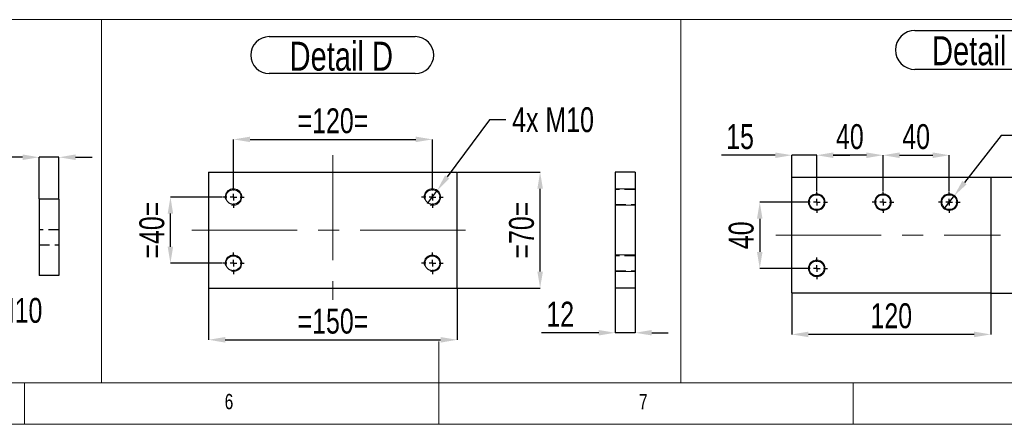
# Model space of a CAD drawing. Header units: millimetres. Extents: x 5 to 589, y 5 to 415.
# Tile 3 of 14: x 246 to 365, y 5 to 54. Entities that reach past the tile are written whole.
import ezdxf

# ---------------------------------------------------------------- set-up
doc = ezdxf.new("R2010")
doc.units = ezdxf.units.MM
doc.header["$PDSIZE"] = -1
doc.linetypes.add('CENTERX2', pattern=[20.32, 12.7, -2.54, 2.54, -2.54])
doc.linetypes.add('HIDDEN', pattern=[1.905, 1.27, -0.635])
for name, color, linetype in [('COTES', 1, 'Continuous'), ('NOTES', 6, 'Continuous'), ('TRAIT-FINS', 9, 'Continuous'), ('TRAIT-MIXTES', 3, 'CENTERX2'), ('TRAIT-TIRET', 2, 'HIDDEN')]:
    doc.layers.add(name, color=color, linetype=linetype)
doc.layers.add('TRAIT-FORT', color=4, linetype='Continuous', lineweight=25)
doc.styles.add('SLDTEXTSTYLE0', font='TXT', dxfattribs={"width": 0.75})
doc.dimstyles.new('SLDDIMSTYLE3', dxfattribs={"dimtxt": 3, "dimasz": 2, "dimexe": 0, "dimexo": 0.0625, "dimgap": 0.75, "dimtad": 0, "dimtih": 1, "dimtoh": 1, "dimdec": 0, "dimlfac": 5, "dimrnd": 1e-09, "dimzin": 12, "dimdsep": 46, "dimtxsty": 'SLDTEXTSTYLE0', "dimblk1": 'NONE', "dimsah": 1, "dimcen": 0, "dimadec": 0, "dimazin": 3, "dimtfac": 1, "dimtdec": 0, "dimtmove": 0, "dimatfit": 3, "dimldrblk": 'NONE', "dimfxl": 1, "dimfrac": 2, "dimtolj": 1, "dimtzin": 12, "dimarcsym": 0})
doc.dimstyles.new('SLDDIMSTYLE4', dxfattribs={"dimtxt": 3, "dimasz": 2, "dimexe": 0, "dimexo": 0.0625, "dimgap": 0.75, "dimtad": 1, "dimdec": 0, "dimlfac": 5, "dimrnd": 1e-09, "dimzin": 12, "dimdsep": 46, "dimtxsty": 'SLDTEXTSTYLE0', "dimsah": 1, "dimcen": 0.09, "dimadec": 0, "dimazin": 3, "dimtfac": 1, "dimtdec": 0, "dimtofl": 0, "dimtmove": 0, "dimatfit": 3, "dimfxl": 1, "dimfrac": 2, "dimtolj": 1, "dimtzin": 12, "dimarcsym": 0})
doc.dimstyles.new('SLDDIMSTYLE5', dxfattribs={"dimtxt": 3, "dimasz": 2, "dimexe": 0, "dimexo": 0.0625, "dimgap": 0.75, "dimtad": 1, "dimdec": 0, "dimlfac": 5, "dimrnd": 1e-09, "dimzin": 12, "dimdsep": 46, "dimtxsty": 'SLDTEXTSTYLE0', "dimsah": 1, "dimcen": 0.09, "dimadec": 0, "dimazin": 3, "dimtfac": 1, "dimtdec": 0, "dimtmove": 0, "dimatfit": 0, "dimfxl": 1, "dimfrac": 2, "dimtolj": 1, "dimtzin": 12, "dimarcsym": 0})

# ---------------------------------------------------------------- blocks, each defined once
blk = doc.blocks.new('_D_23')
at = {"layer": 'COTES', "color": 0, "lineweight": -2, "transparency": 16777216}
for p, q in [((232.4, 28.52), (233.09, 26.65)), ((235.98, 18.76), (233.78, 24.77)), ((238.55, 18.76), (235.98, 18.76))]:
    blk.add_line(p, q, dxfattribs=at)
at = {"layer": 'COTES', "color": 0, "transparency": 16777216}
blk.add_solid([(234.09, 24.88), (233.46, 24.65), (233.09, 26.65)], dxfattribs=at)
at = {"layer": 'Defpoints', "color": 0, "transparency": 16777216}
for p in [(232.4, 28.52), (233.09, 26.65)]:
    blk.add_point(p, dxfattribs=at)
at = {"layer": 'COTES', "color": 0, "transparency": 16777216, "insert": (239.3, 20.26), "char_height": 3, "attachment_point": 1, "style": 'SLDTEXTSTYLE0'}
blk.add_mtext('\\A1;2x M10', dxfattribs=at)
blk = doc.blocks.new('_NONE')
blk = doc.blocks.new('_D_41')
at = {"layer": 'COTES', "color": 0, "lineweight": -2, "transparency": 16777216}
for p, q in [((272.23, 33.82), (272.23, 39.41)), ((274.23, 39.41), (294.23, 39.41)), ((296.23, 33.82), (296.23, 39.41))]:
    blk.add_line(p, q, dxfattribs=at)
at = {"layer": 'COTES', "color": 0, "transparency": 16777216}
for points in [[(274.23, 39.74), (274.23, 39.08), (272.23, 39.41)], [(294.23, 39.74), (294.23, 39.08), (296.23, 39.41)]]:
    blk.add_solid(points, dxfattribs=at)
at = {"layer": 'Defpoints', "color": 0, "transparency": 16777216}
for p in [(296.23, 39.41), (272.23, 33.75), (296.23, 33.75)]:
    blk.add_point(p, dxfattribs=at)
at = {"layer": 'COTES', "color": 0, "transparency": 16777216, "insert": (284.23, 43.16), "char_height": 3, "attachment_point": 2, "style": 'SLDTEXTSTYLE0'}
blk.add_mtext('\\A1;=120=', dxfattribs=at)
blk = doc.blocks.new('_D_42')
at = {"layer": 'COTES', "color": 0, "lineweight": -2, "transparency": 16777216}
for p, q in [((269.23, 21.39), (269.23, 15.21)), ((299.23, 21.39), (299.23, 15.21)), ((271.23, 15.21), (297.23, 15.21))]:
    blk.add_line(p, q, dxfattribs=at)
at = {"layer": 'COTES', "color": 0, "transparency": 16777216}
for points in [[(271.23, 15.54), (271.23, 14.87), (269.23, 15.21)], [(297.23, 15.54), (297.23, 14.87), (299.23, 15.21)]]:
    blk.add_solid(points, dxfattribs=at)
at = {"layer": 'Defpoints', "color": 0, "transparency": 16777216}
for p in [(269.23, 21.45), (299.23, 21.45), (299.23, 15.21)]:
    blk.add_point(p, dxfattribs=at)
at = {"layer": 'COTES', "color": 0, "transparency": 16777216, "insert": (284.23, 18.96), "char_height": 3, "attachment_point": 2, "style": 'SLDTEXTSTYLE0'}
blk.add_mtext('\\A1;=150=', dxfattribs=at)
blk = doc.blocks.new('_D_43')
at = {"layer": 'COTES', "color": 0, "lineweight": -2, "transparency": 16777216}
for p, q in [((270.87, 32.45), (264.62, 32.45)), ((264.62, 26.45), (264.62, 30.45)), ((270.87, 24.45), (264.62, 24.45))]:
    blk.add_line(p, q, dxfattribs=at)
at = {"layer": 'COTES', "color": 0, "transparency": 16777216}
for points in [[(264.29, 30.45), (264.95, 30.45), (264.62, 32.45)], [(264.29, 26.45), (264.95, 26.45), (264.62, 24.45)]]:
    blk.add_solid(points, dxfattribs=at)
at = {"layer": 'Defpoints', "color": 0, "transparency": 16777216}
for p in [(264.62, 32.45), (270.93, 32.45), (270.93, 24.45)]:
    blk.add_point(p, dxfattribs=at)
at = {"layer": 'COTES', "color": 0, "transparency": 16777216, "insert": (260.87, 28.45), "char_height": 3, "attachment_point": 2, "rotation": 90, "style": 'SLDTEXTSTYLE0'}
blk.add_mtext('\\A1;=40=', dxfattribs=at)
blk = doc.blocks.new('_D_44')
at = {"layer": 'COTES', "color": 0, "lineweight": -2, "transparency": 16777216}
for p, q in [((299.3, 35.45), (309.23, 35.45)), ((309.23, 23.45), (309.23, 33.45)), ((299.3, 21.45), (309.23, 21.45))]:
    blk.add_line(p, q, dxfattribs=at)
at = {"layer": 'COTES', "color": 0, "transparency": 16777216}
for points in [[(308.9, 33.45), (309.57, 33.45), (309.23, 35.45)], [(308.9, 23.45), (309.57, 23.45), (309.23, 21.45)]]:
    blk.add_solid(points, dxfattribs=at)
at = {"layer": 'Defpoints', "color": 0, "transparency": 16777216}
for p in [(299.23, 35.45), (309.23, 35.45), (299.23, 21.45)]:
    blk.add_point(p, dxfattribs=at)
at = {"layer": 'COTES', "color": 0, "transparency": 16777216, "insert": (305.48, 28.45), "char_height": 3, "attachment_point": 2, "rotation": 90, "style": 'SLDTEXTSTYLE0'}
blk.add_mtext('\\A1;=70=', dxfattribs=at)
blk = doc.blocks.new('_D_45')
at = {"layer": 'COTES', "color": 0, "lineweight": -2, "transparency": 16777216}
for p, q in [((303.11, 41.79), (298.01, 34.87)), ((305.11, 41.79), (303.11, 41.79)), ((295.64, 31.65), (296.83, 33.26))]:
    blk.add_line(p, q, dxfattribs=at)
at = {"layer": 'COTES', "color": 0, "transparency": 16777216}
blk.add_solid([(297.75, 35.07), (298.28, 34.67), (296.83, 33.26)], dxfattribs=at)
at = {"layer": 'Defpoints', "color": 0, "transparency": 16777216}
for p in [(296.83, 33.26), (295.64, 31.65)]:
    blk.add_point(p, dxfattribs=at)
at = {"layer": 'COTES', "color": 0, "transparency": 16777216, "insert": (305.86, 43.29), "char_height": 3, "attachment_point": 1, "style": 'SLDTEXTSTYLE0'}
blk.add_mtext('\\A1;4x M10', dxfattribs=at)
blk = doc.blocks.new('SW_NOTE_40')
at = {"layer": 'NOTES', "color": 0}
for p, q in [((-0.1, 5.12), (17.52, 5.12)), ((17.52, 0.65), (-0.1, 0.65))]:
    blk.add_line(p, q, dxfattribs=at)
for centre, start, end in [((-0.1, 2.89), 90, 270), ((17.52, 2.89), 270, 90)]:
    blk.add_arc(centre, 2.23, start, end, dxfattribs=at)
at = {"layer": 'NOTES', "color": 0, "insert": (8.59, 4.51), "char_height": 3.5, "attachment_point": 2, "style": 'SLDTEXTSTYLE0'}
blk.add_mtext('Detail D', dxfattribs=at)
blk = doc.blocks.new('SW_CENTERMARKSYMBOL_15')
at = {"layer": 'TRAIT-MIXTES', "color": 0}
for p, q in [((0, 0.8), (0, 1.3)), ((-0.8, 0), (-1.3, 0)), ((0, 0), (-0.4, 0)), ((0, 0), (0, 0.4)), ((0, 0), (0, -0.4)), ((0, 0), (0.4, 0)), ((0.8, 0), (1.3, 0)), ((0, -0.8), (0, -1.3))]:
    blk.add_line(p, q, dxfattribs=at)
blk = doc.blocks.new('SW_CENTERMARKSYMBOL_16')
at = {"layer": 'TRAIT-MIXTES', "color": 0}
for p, q in [((0, 0.8), (0, 1.3)), ((-0.8, 0), (-1.3, 0)), ((0, 0), (-0.4, 0)), ((0, 0), (0, 0.4)), ((0, 0), (0, -0.4)), ((0, 0), (0.4, 0)), ((0.8, 0), (1.3, 0)), ((0, -0.8), (0, -1.3))]:
    blk.add_line(p, q, dxfattribs=at)
blk = doc.blocks.new('SW_CENTERMARKSYMBOL_17')
at = {"layer": 'TRAIT-MIXTES', "color": 0}
for p, q in [((0, 0.8), (0, 1.3)), ((-0.8, 0), (-1.3, 0)), ((0, 0), (-0.4, 0)), ((0, 0), (0, 0.4)), ((0, 0), (0, -0.4)), ((0, 0), (0.4, 0)), ((0.8, 0), (1.3, 0)), ((0, -0.8), (0, -1.3))]:
    blk.add_line(p, q, dxfattribs=at)
blk = doc.blocks.new('SW_CENTERMARKSYMBOL_18')
at = {"layer": 'TRAIT-MIXTES', "color": 0}
for p, q in [((0, 0.8), (0, 1.3)), ((-0.8, 0), (-1.3, 0)), ((0, 0), (-0.4, 0)), ((0, 0), (0, 0.4)), ((0, 0), (0, -0.4)), ((0, 0), (0.4, 0)), ((0.8, 0), (1.3, 0)), ((0, -0.8), (0, -1.3))]:
    blk.add_line(p, q, dxfattribs=at)
blk = doc.blocks.new('_D_46')
at = {"layer": 'COTES', "color": 0, "lineweight": -2, "transparency": 16777216}
for p, q in [((364.85, 39.88), (360.45, 34.2)), ((366.85, 39.88), (364.85, 39.88)), ((358, 31.04), (359.22, 32.62))]:
    blk.add_line(p, q, dxfattribs=at)
at = {"layer": 'COTES', "color": 0, "transparency": 16777216}
blk.add_solid([(360.18, 34.4), (360.71, 33.99), (359.22, 32.62)], dxfattribs=at)
at = {"layer": 'Defpoints', "color": 0, "transparency": 16777216}
for p in [(359.22, 32.62), (358, 31.04)]:
    blk.add_point(p, dxfattribs=at)
at = {"layer": 'COTES', "color": 0, "transparency": 16777216, "insert": (367.6, 41.38), "char_height": 3, "attachment_point": 1, "style": 'SLDTEXTSTYLE0'}
blk.add_mtext('\\A1;4x M10', dxfattribs=at)
blk = doc.blocks.new('_D_47')
at = {"layer": 'COTES', "color": 0, "lineweight": -2, "transparency": 16777216}
for p, q in [((350.61, 33.19), (350.61, 37.5)), ((352.61, 37.5), (356.61, 37.5)), ((358.61, 33.19), (358.61, 37.5))]:
    blk.add_line(p, q, dxfattribs=at)
at = {"layer": 'COTES', "color": 0, "transparency": 16777216}
for points in [[(352.61, 37.83), (352.61, 37.16), (350.61, 37.5)], [(356.61, 37.83), (356.61, 37.16), (358.61, 37.5)]]:
    blk.add_solid(points, dxfattribs=at)
at = {"layer": 'Defpoints', "color": 0, "transparency": 16777216}
for p in [(358.61, 37.5), (350.61, 33.13), (358.61, 33.13)]:
    blk.add_point(p, dxfattribs=at)
at = {"layer": 'COTES', "color": 0, "transparency": 16777216, "insert": (354.61, 41.25), "char_height": 3, "attachment_point": 2, "style": 'SLDTEXTSTYLE0'}
blk.add_mtext('\\A1;40', dxfattribs=at)
blk = doc.blocks.new('_D_48')
at = {"layer": 'COTES', "color": 0, "lineweight": -2, "transparency": 16777216}
for p, q in [((342.61, 33.19), (342.61, 37.5)), ((348.61, 37.5), (344.61, 37.5)), ((350.61, 33.19), (350.61, 37.5))]:
    blk.add_line(p, q, dxfattribs=at)
at = {"layer": 'COTES', "color": 0, "transparency": 16777216}
for points in [[(344.61, 37.83), (344.61, 37.16), (342.61, 37.5)], [(348.61, 37.83), (348.61, 37.16), (350.61, 37.5)]]:
    blk.add_solid(points, dxfattribs=at)
at = {"layer": 'Defpoints', "color": 0, "transparency": 16777216}
for p in [(342.61, 37.5), (342.61, 33.13), (350.61, 33.13)]:
    blk.add_point(p, dxfattribs=at)
at = {"layer": 'COTES', "color": 0, "transparency": 16777216, "insert": (346.61, 41.25), "char_height": 3, "attachment_point": 2, "style": 'SLDTEXTSTYLE0'}
blk.add_mtext('\\A1;40', dxfattribs=at)
blk = doc.blocks.new('_D_49')
at = {"layer": 'COTES', "color": 0, "lineweight": -2, "transparency": 16777216}
for p, q in [((341.25, 31.83), (335.74, 31.83)), ((335.74, 29.83), (335.74, 25.83)), ((341.25, 23.83), (335.74, 23.83))]:
    blk.add_line(p, q, dxfattribs=at)
at = {"layer": 'COTES', "color": 0, "transparency": 16777216}
for points in [[(335.4, 29.83), (336.07, 29.83), (335.74, 31.83)], [(335.4, 25.83), (336.07, 25.83), (335.74, 23.83)]]:
    blk.add_solid(points, dxfattribs=at)
at = {"layer": 'Defpoints', "color": 0, "transparency": 16777216}
for p in [(341.31, 31.83), (335.74, 23.83), (341.31, 23.83)]:
    blk.add_point(p, dxfattribs=at)
at = {"layer": 'COTES', "color": 0, "transparency": 16777216, "insert": (331.99, 27.83), "char_height": 3, "attachment_point": 2, "rotation": 90, "style": 'SLDTEXTSTYLE0'}
blk.add_mtext('\\A1;40', dxfattribs=at)
blk = doc.blocks.new('_D_50')
at = {"layer": 'COTES', "color": 0, "lineweight": -2, "transparency": 16777216}
for p, q in [((363.67, 34.83), (371.27, 34.83)), ((371.27, 32.83), (371.27, 22.83)), ((363.67, 20.83), (371.27, 20.83))]:
    blk.add_line(p, q, dxfattribs=at)
at = {"layer": 'COTES', "color": 0, "transparency": 16777216}
for points in [[(370.93, 32.83), (371.6, 32.83), (371.27, 34.83)], [(370.93, 22.83), (371.6, 22.83), (371.27, 20.83)]]:
    blk.add_solid(points, dxfattribs=at)
at = {"layer": 'Defpoints', "color": 0, "transparency": 16777216}
for p in [(363.61, 34.83), (363.61, 20.83), (371.27, 20.83)]:
    blk.add_point(p, dxfattribs=at)
at = {"layer": 'COTES', "color": 0, "transparency": 16777216, "insert": (367.52, 27.83), "char_height": 3, "attachment_point": 2, "rotation": 90, "style": 'SLDTEXTSTYLE0'}
blk.add_mtext('\\A1;70', dxfattribs=at)
blk = doc.blocks.new('_D_51')
at = {"layer": 'COTES', "color": 0, "lineweight": -2, "transparency": 16777216}
for p, q in [((339.61, 20.76), (339.61, 15.86)), ((363.61, 20.76), (363.61, 15.86)), ((361.61, 15.86), (341.61, 15.86))]:
    blk.add_line(p, q, dxfattribs=at)
at = {"layer": 'COTES', "color": 0, "transparency": 16777216}
for points in [[(341.61, 16.19), (341.61, 15.52), (339.61, 15.86)], [(361.61, 16.19), (361.61, 15.52), (363.61, 15.86)]]:
    blk.add_solid(points, dxfattribs=at)
at = {"layer": 'Defpoints', "color": 0, "transparency": 16777216}
for p in [(339.61, 20.83), (363.61, 20.83), (339.61, 15.86)]:
    blk.add_point(p, dxfattribs=at)
at = {"layer": 'COTES', "color": 0, "transparency": 16777216, "insert": (351.61, 19.61), "char_height": 3, "attachment_point": 2, "style": 'SLDTEXTSTYLE0'}
blk.add_mtext('\\A1;120', dxfattribs=at)
blk = doc.blocks.new('_D_52')
at = {"layer": 'COTES', "color": 0, "lineweight": -2, "transparency": 16777216}
for p, q in [((337.61, 37.5), (331.11, 37.5)), ((339.61, 34.89), (339.61, 37.5)), ((342.61, 37.5), (339.61, 37.5)), ((342.61, 33.19), (342.61, 37.5)), ((344.61, 37.5), (346.61, 37.5))]:
    blk.add_line(p, q, dxfattribs=at)
at = {"layer": 'COTES', "color": 0, "transparency": 16777216}
for points in [[(337.61, 37.83), (337.61, 37.16), (339.61, 37.5)], [(344.61, 37.83), (344.61, 37.16), (342.61, 37.5)]]:
    blk.add_solid(points, dxfattribs=at)
at = {"layer": 'Defpoints', "color": 0, "transparency": 16777216}
for p in [(339.61, 37.5), (339.61, 34.83), (342.61, 33.13)]:
    blk.add_point(p, dxfattribs=at)
at = {"layer": 'COTES', "color": 0, "transparency": 16777216, "insert": (333.36, 41.25), "char_height": 3, "attachment_point": 2, "style": 'SLDTEXTSTYLE0'}
blk.add_mtext('\\A1;15', dxfattribs=at)
blk = doc.blocks.new('SW_NOTE_41')
at = {"layer": 'NOTES', "color": 0}
for p, q in [((0, 5.21), (16.62, 5.21)), ((16.62, 0.49), (0, 0.49))]:
    blk.add_line(p, q, dxfattribs=at)
for centre, start, end in [((0, 2.85), 90, 270), ((16.62, 2.85), 270, 90)]:
    blk.add_arc(centre, 2.36, start, end, dxfattribs=at)
at = {"layer": 'NOTES', "color": 0, "insert": (8.2, 4.51), "char_height": 3.5, "attachment_point": 2, "style": 'SLDTEXTSTYLE0'}
blk.add_mtext('Detail E', dxfattribs=at)
blk = doc.blocks.new('SW_CENTERMARKSYMBOL_19')
at = {"layer": 'TRAIT-MIXTES', "color": 0}
for p, q in [((0, 0.8), (0, 1.3)), ((-0.8, 0), (-1.3, 0)), ((0, 0), (-0.4, 0)), ((0, 0), (0, 0.4)), ((0, 0), (0, -0.4)), ((0, 0), (0.4, 0)), ((0.8, 0), (1.3, 0)), ((0, -0.8), (0, -1.3))]:
    blk.add_line(p, q, dxfattribs=at)
blk = doc.blocks.new('SW_CENTERMARKSYMBOL_20')
at = {"layer": 'TRAIT-MIXTES', "color": 0}
for p, q in [((0, 0.8), (0, 1.3)), ((-0.8, 0), (-1.3, 0)), ((0, 0), (-0.4, 0)), ((0, 0), (0, 0.4)), ((0, 0), (0, -0.4)), ((0, 0), (0.4, 0)), ((0.8, 0), (1.3, 0)), ((0, -0.8), (0, -1.3))]:
    blk.add_line(p, q, dxfattribs=at)
blk = doc.blocks.new('SW_CENTERMARKSYMBOL_21')
at = {"layer": 'TRAIT-MIXTES', "color": 0}
for p, q in [((0, 0.8), (0, 1.3)), ((-0.8, 0), (-1.3, 0)), ((0, 0), (-0.4, 0)), ((0, 0), (0, 0.4)), ((0, 0), (0, -0.4)), ((0, 0), (0.4, 0)), ((0.8, 0), (1.3, 0)), ((0, -0.8), (0, -1.3))]:
    blk.add_line(p, q, dxfattribs=at)
blk = doc.blocks.new('SW_CENTERMARKSYMBOL_22')
at = {"layer": 'TRAIT-MIXTES', "color": 0}
for p, q in [((0, 0.8), (0, 1.3)), ((-0.8, 0), (-1.3, 0)), ((0, 0), (-0.4, 0)), ((0, 0), (0, 0.4)), ((0, 0), (0, -0.4)), ((0, 0), (0.4, 0)), ((0.8, 0), (1.3, 0)), ((0, -0.8), (0, -1.3))]:
    blk.add_line(p, q, dxfattribs=at)
blk = doc.blocks.new('_D_54')
at = {"layer": 'COTES', "color": 0, "lineweight": -2, "transparency": 16777216}
for p, q in [((318.3, 21.39), (318.3, 16.06)), ((320.7, 21.39), (320.7, 16.06)), ((316.3, 16.06), (309.41, 16.06)), ((320.7, 16.06), (318.3, 16.06)), ((322.7, 16.06), (324.7, 16.06))]:
    blk.add_line(p, q, dxfattribs=at)
at = {"layer": 'COTES', "color": 0, "transparency": 16777216}
for points in [[(316.3, 16.39), (316.3, 15.73), (318.3, 16.06)], [(322.7, 16.39), (322.7, 15.73), (320.7, 16.06)]]:
    blk.add_solid(points, dxfattribs=at)
at = {"layer": 'Defpoints', "color": 0, "transparency": 16777216}
for p in [(318.3, 21.45), (320.7, 21.45), (318.3, 16.06)]:
    blk.add_point(p, dxfattribs=at)
at = {"layer": 'COTES', "color": 0, "transparency": 16777216, "insert": (311.66, 19.81), "char_height": 3, "attachment_point": 2, "style": 'SLDTEXTSTYLE0'}
blk.add_mtext('\\A1;12', dxfattribs=at)
blk = doc.blocks.new('_D_55')
at = {"layer": 'COTES', "color": 0, "lineweight": -2, "transparency": 16777216}
for p, q in [((246.77, 37.25), (240.27, 37.25)), ((248.77, 32.25), (248.77, 37.25)), ((251.17, 37.25), (248.77, 37.25)), ((251.17, 32.25), (251.17, 37.25)), ((253.17, 37.25), (255.17, 37.25))]:
    blk.add_line(p, q, dxfattribs=at)
at = {"layer": 'COTES', "color": 0, "transparency": 16777216}
for points in [[(246.77, 37.59), (246.77, 36.92), (248.77, 37.25)], [(253.17, 37.59), (253.17, 36.92), (251.17, 37.25)]]:
    blk.add_solid(points, dxfattribs=at)
at = {"layer": 'Defpoints', "color": 0, "transparency": 16777216}
for p in [(248.77, 37.25), (248.77, 32.18), (251.17, 32.18)]:
    blk.add_point(p, dxfattribs=at)
at = {"layer": 'COTES', "color": 0, "transparency": 16777216, "insert": (242.52, 41), "char_height": 3, "attachment_point": 2, "style": 'SLDTEXTSTYLE0'}
blk.add_mtext('\\A1;12', dxfattribs=at)

msp = doc.modelspace()

# ---------------------------------------------------------------- linework, layer by layer
at = {"lineweight": 18}
for p, q in [((10, 53.87), (256.32, 53.87)), ((256.32, 10), (256.32, 53.87)), ((256.32, 53.87), (326.2, 53.87)), ((256.32, 53.87), (256.32, 10)), ((326.2, 53.87), (326.2, 10)), ((326.2, 10), (326.2, 53.87)), ((326.2, 53.87), (391.63, 53.87)), ((297, 5), (297, 15)), ((10, 10), (584, 10)), ((101.17, 10), (256.32, 10)), ((247, 5), (247, 10)), ((256.32, 10), (326.2, 10)), ((326.2, 10), (391.63, 10)), ((347, 5), (347, 10)), ((5, 5), (589, 5))]:
    msp.add_line(p, q, dxfattribs=at)
at = {"layer": 'TRAIT-FINS', "lineweight": 18}
for p, q in [((320.7, 33.45), (318.3, 33.45)), ((320.7, 33.45), (318.3, 33.45)), ((320.7, 31.45), (318.3, 31.45)), ((320.7, 31.45), (318.3, 31.45)), ((320.7, 25.45), (318.3, 25.45)), ((320.7, 25.45), (318.3, 25.45)), ((320.7, 23.45), (318.3, 23.45)), ((320.7, 23.45), (318.3, 23.45))]:
    msp.add_line(p, q, dxfattribs=at)
for centre in [(342.61, 31.83), (350.61, 31.83), (358.61, 31.83), (342.61, 23.83)]:
    msp.add_circle(centre, 1, dxfattribs=at)
for centre in [(272.23, 32.45), (296.23, 32.45), (342.61, 31.83), (350.61, 31.83), (358.61, 31.83), (272.23, 24.45), (296.23, 24.45), (342.61, 23.83)]:
    msp.add_arc(centre, 1, 255, 195, dxfattribs=at)
at = {"layer": 'TRAIT-FORT', "lineweight": 25}
for p, q in [((269.23, 35.45), (299.23, 35.45)), ((269.23, 35.45), (269.23, 21.45)), ((299.23, 21.45), (299.23, 35.45)), ((318.3, 35.45), (318.3, 21.45)), ((320.7, 35.45), (318.3, 35.45)), ((320.7, 35.45), (320.7, 21.45)), ((339.61, 20.83), (339.61, 34.83)), ((339.61, 34.83), (363.61, 34.83)), ((363.61, 34.83), (363.61, 20.83)), ((248.77, 32.18), (248.77, 22.98)), ((251.17, 32.18), (248.77, 32.18)), ((251.17, 32.18), (251.17, 22.98)), ((251.17, 22.98), (248.77, 22.98)), ((269.23, 21.45), (299.23, 21.45)), ((320.7, 21.45), (318.3, 21.45)), ((363.61, 20.83), (339.61, 20.83))]:
    msp.add_line(p, q, dxfattribs=at)
for centre in [(272.23, 32.45), (296.23, 32.45), (342.61, 31.83), (350.61, 31.83), (358.61, 31.83), (272.23, 24.45), (296.23, 24.45), (342.61, 23.83)]:
    msp.add_circle(centre, 0.9, dxfattribs=at)
at = {"layer": 'TRAIT-MIXTES', "lineweight": 18}
for p, q in [((284.23, 37.52), (284.23, 20.03)), ((267.2, 28.45), (301.32, 28.45)), ((337.69, 27.83), (364.77, 27.83))]:
    msp.add_line(p, q, dxfattribs=at)
at = {"layer": 'TRAIT-TIRET'}
for p, q in [((320.7, 33.35), (318.3, 33.35)), ((318.3, 31.55), (320.7, 31.55)), ((251.17, 28.48), (248.77, 28.48)), ((248.77, 26.68), (251.17, 26.68)), ((320.7, 25.35), (318.3, 25.35)), ((318.3, 23.55), (320.7, 23.55))]:
    msp.add_line(p, q, dxfattribs=at)

# ---------------------------------------------------------------- block references
at = {"layer": 'NOTES'}
for name, p in [('SW_NOTE_41', (354.47, 47.36)), ('SW_NOTE_40', (276.65, 46.7))]:
    msp.add_blockref(name, p, dxfattribs=at)
at = {"layer": 'TRAIT-MIXTES'}
for name, p in [('SW_CENTERMARKSYMBOL_16', (272.23, 32.45)), ('SW_CENTERMARKSYMBOL_18', (296.23, 32.45)), ('SW_CENTERMARKSYMBOL_22', (342.61, 31.83)), ('SW_CENTERMARKSYMBOL_19', (350.61, 31.83)), ('SW_CENTERMARKSYMBOL_20', (358.61, 31.83)), ('SW_CENTERMARKSYMBOL_15', (272.23, 24.45)), ('SW_CENTERMARKSYMBOL_17', (296.23, 24.45)), ('SW_CENTERMARKSYMBOL_21', (342.61, 23.83))]:
    msp.add_blockref(name, p, dxfattribs=at)

# ---------------------------------------------------------------- texts
at = {"layer": 'NOTES', "char_height": 1.85, "attachment_point": 1, "style": 'SLDTEXTSTYLE0'}
for s, insert in [('6', (271.17, 8.67)), ('7', (321.17, 8.67))]:
    msp.add_mtext(s, dxfattribs=dict(at, insert=insert))

# ---------------------------------------------------------------- dimensions: what is measured, and where the dimension line sits
at = {"layer": 'COTES'}
for base, p1, p2, picture, middle in [((296.23, 39.41), (272.23, 33.75), (296.23, 33.75), '_D_41', (284.23, 39.41)), ((299.23, 15.21), (269.23, 21.45), (299.23, 21.45), '_D_42', (284.23, 15.21))]:
    dim = msp.add_linear_dim(base=base, p1=p1, p2=p2, text='=<>=', dimstyle='SLDDIMSTYLE4', dxfattribs=at)
    dim.commit()
    dim.dimension.update_dxf_attribs({"geometry": picture, "text_midpoint": middle, "dimtype": 160})
for p1, p2, text, picture, middle in [((295.64, 31.65), (296.83, 33.26), '4x M10', '_D_45', (311.68, 41.79)), ((358, 31.04), (359.22, 32.62), '4x M<>', '_D_46', (373.41, 39.88)), ((232.4, 28.52), (233.09, 26.65), '2x M<>', '_D_23', (245.12, 18.76))]:
    dim = msp.add_diameter_dim_2p(p1=p1, p2=p2, text=text, dimstyle='SLDDIMSTYLE3', override={"dimpost": '<>'}, dxfattribs=at)
    dim.commit()
    dim.dimension.update_dxf_attribs({"geometry": picture, "text_midpoint": middle, "dimtype": 163})
for base, p1, p2, dimstyle, picture, middle in [((248.77, 37.25), (251.17, 32.18), (248.77, 32.18), 'SLDDIMSTYLE5', '_D_55', (242.52, 37.25)), ((339.61, 37.5), (342.61, 33.13), (339.61, 34.83), 'SLDDIMSTYLE5', '_D_52', (333.36, 37.5)), ((342.61, 37.5), (350.61, 33.13), (342.61, 33.13), 'SLDDIMSTYLE4', '_D_48', (346.61, 37.5)), ((358.61, 37.5), (350.61, 33.13), (358.61, 33.13), 'SLDDIMSTYLE4', '_D_47', (354.61, 37.5)), ((339.61, 15.86), (363.61, 20.83), (339.61, 20.83), 'SLDDIMSTYLE4', '_D_51', (351.61, 15.86))]:
    dim = msp.add_linear_dim(base=base, p1=p1, p2=p2, dimstyle=dimstyle, dxfattribs=at)
    dim.commit()
    dim.dimension.update_dxf_attribs({"geometry": picture, "text_midpoint": middle, "dimtype": 160})
for base, p1, p2, dimstyle, picture, middle in [((309.23, 35.45), (299.23, 21.45), (299.23, 35.45), 'SLDDIMSTYLE4', '_D_44', (309.23, 28.45)), ((264.62, 32.45), (270.93, 24.45), (270.93, 32.45), 'SLDDIMSTYLE5', '_D_43', (264.62, 28.45))]:
    dim = msp.add_linear_dim(base=base, p1=p1, p2=p2, angle=90, text='=<>=', dimstyle=dimstyle, dxfattribs=at)
    dim.commit()
    dim.dimension.update_dxf_attribs({"geometry": picture, "text_midpoint": middle, "dimtype": 160})
for base, p1, p2, angle, dimstyle, picture, middle in [((371.27, 20.83), (363.61, 34.83), (363.61, 20.83), 90, 'SLDDIMSTYLE4', '_D_50', (371.27, 27.83)), ((335.74, 23.83), (341.31, 31.83), (341.31, 23.83), 90, 'SLDDIMSTYLE5', '_D_49', (335.74, 27.83)), ((318.3, 16.06), (320.7, 21.45), (318.3, 21.45), 0, 'SLDDIMSTYLE5', '_D_54', (311.66, 16.06))]:
    dim = msp.add_linear_dim(base=base, p1=p1, p2=p2, angle=angle, dimstyle=dimstyle, dxfattribs=at)
    dim.commit()
    dim.dimension.update_dxf_attribs({"geometry": picture, "text_midpoint": middle, "dimtype": 160})

doc.saveas('drawing.dxf')
